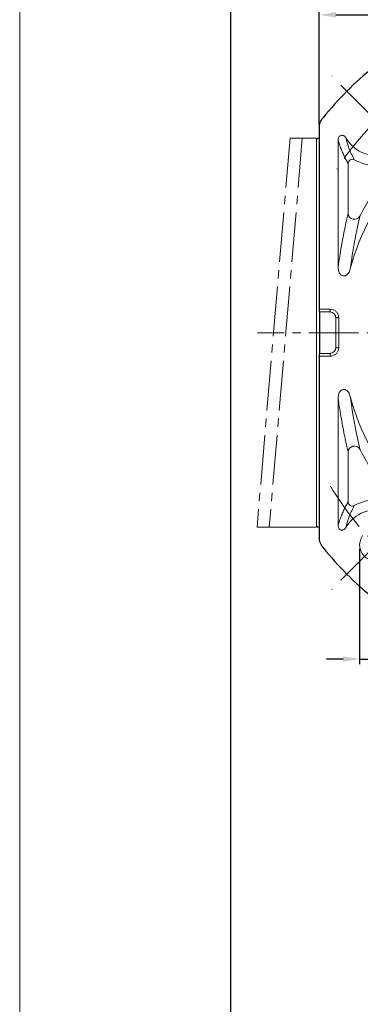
# Model space of a CAD drawing. Header units: millimetres. Extents: x 8988 to 9844, y -574 to 31.
# Tile 2 of 14: x 8988 to 9071, y -338 to -100. Entities that reach past the tile are written whole.
import ezdxf

# ---------------------------------------------------------------- set-up
doc = ezdxf.new("R2010")
doc.units = ezdxf.units.MM
doc.header["$PDSIZE"] = -5
doc.linetypes.add('ACAD_ISO10W100', pattern=[18, 12, -3, 0, -3])
doc.linetypes.add('点画线', pattern=[18, 12, -2, 2, -2])
doc.layers.get('0').update_dxf_attribs({"lineweight": 18})
doc.layers.get('Defpoints').update_dxf_attribs({"lineweight": 18})
for name, color, linetype, lineweight in [('7中心线层', 7, '点画线', 18), ('中心线层', 7, 'ACAD_ISO10W100', 0), ('图框_外框线', 7, 'Continuous', 18), ('尺寸线层', 3, 'Continuous', 18), ('粗实线', 7, 'Continuous', 40)]:
    doc.layers.add(name, color=color, linetype=linetype, lineweight=lineweight)
doc.styles.add('工程字', font='txt')
doc.dimstyles.new('ISO-25', dxfattribs={"dimtxt": 8, "dimasz": 4, "dimexe": 1.25, "dimexo": 1, "dimgap": 1.3, "dimtad": 1, "dimtxsty": '工程字', "dimcen": 2, "dimdle": 8, "dimadec": 0, "dimazin": 0, "dimtfac": 1, "dimtmove": 0, "dimatfit": 3, "dimfxl": 1, "dimarcsym": 0})

# ---------------------------------------------------------------- blocks, each defined once
blk = doc.blocks.new('*D116')
at = {"layer": 'Defpoints', "color": 0, "lineweight": 30}
for p in [(9190.77, -99.02), (9060.77, -126.39), (9190.77, -126.39)]:
    blk.add_point(p, dxfattribs=at)
at = {"layer": '尺寸线层', "color": 0, "lineweight": -2}
for p, q in [((9060.77, -125.39), (9060.77, -97.77)), ((9064.77, -99.02), (9186.77, -99.02)), ((9190.77, -125.39), (9190.77, -97.77))]:
    blk.add_line(p, q, dxfattribs=at)
at = {"layer": '尺寸线层', "color": 0, "lineweight": 30}
for points in [[(9064.77, -98.35), (9064.77, -99.68), (9060.77, -99.02)], [(9186.77, -99.68), (9186.77, -98.35), (9190.77, -99.02)]]:
    blk.add_solid(points, dxfattribs=at)
at = {"layer": '尺寸线层', "color": 0, "insert": (9125.77, -93.72), "char_height": 8, "attachment_point": 5, "style": '工程字'}
blk.add_mtext('130', dxfattribs=at)
blk = doc.blocks.new('*D120')
at = {"layer": 'Defpoints', "color": 0, "lineweight": 30}
for p in [(9070.51, -227.06), (9078.51, -227.06), (9078.51, -254.64)]:
    blk.add_point(p, dxfattribs=at)
at = {"layer": '尺寸线层', "color": 0, "lineweight": -2}
for p, q in [((9070.51, -228.06), (9070.51, -255.89)), ((9078.51, -228.06), (9078.51, -255.89)), ((9066.51, -254.64), (9062.51, -254.64)), ((9070.51, -254.64), (9078.51, -254.64)), ((9082.51, -254.64), (9124.31, -254.64))]:
    blk.add_line(p, q, dxfattribs=at)
at = {"layer": '尺寸线层', "color": 0, "lineweight": 30}
for points in [[(9066.51, -255.3), (9066.51, -253.97), (9070.51, -254.64)], [(9082.51, -253.97), (9082.51, -255.3), (9078.51, -254.64)]]:
    blk.add_solid(points, dxfattribs=at)
at = {"layer": '尺寸线层', "color": 0, "insert": (9105.93, -249.84), "char_height": 7, "attachment_point": 5, "style": '工程字'}
blk.add_mtext('4-M8x20', dxfattribs=at)
blk = doc.blocks.new('*D121')
at = {"layer": 'Defpoints', "color": 0, "lineweight": 30}
for p in [(9191.14, -111.8), (9165.68, -137.26), (9212.47, -152.93), (9055.89, -175.8), (9199.07, -175.8)]:
    blk.add_point(p, dxfattribs=at)
at = {"layer": '尺寸线层', "color": 0, "lineweight": -2}
blk.add_line((9200.07, -175.8), (9216.73, -175.8), dxfattribs=at)
blk.add_arc((9127.15, -175.8), 88.34, 2.5947, 42.4053, dxfattribs=at)
at = {"layer": '尺寸线层', "color": 0, "lineweight": 30}
for points in [[(9192.86, -115.76), (9191.89, -116.68), (9189.61, -113.33)], [(9214.73, -171.81), (9216.06, -171.78), (9215.48, -175.8)]]:
    blk.add_solid(points, dxfattribs=at)
at = {"layer": '尺寸线层', "color": 0, "insert": (9213.66, -139.96), "char_height": 8, "attachment_point": 5, "rotation": 292.5, "style": '工程字'}
blk.add_mtext('45%%d', dxfattribs=at)
blk = doc.blocks.new('*D122')
at = {"layer": 'Defpoints', "color": 0, "lineweight": 30}
for p in [(9055.89, -175.8), (9199.07, -175.8), (9165.68, -214.33), (9203.37, -219.8), (9191.14, -239.79)]:
    blk.add_point(p, dxfattribs=at)
at = {"layer": '尺寸线层', "color": 0, "lineweight": -2}
blk.add_line((9200.07, -175.8), (9216.41, -175.8), dxfattribs=at)
blk.add_arc((9127.15, -175.8), 88.02, 317.604, 357.396, dxfattribs=at)
at = {"layer": '尺寸线层', "color": 0, "lineweight": 30}
for points in [[(9215.74, -179.81), (9214.41, -179.78), (9215.16, -175.8)], [(9191.67, -234.68), (9192.63, -235.6), (9189.38, -238.03)]]:
    blk.add_solid(points, dxfattribs=at)
at = {"layer": '尺寸线层', "color": 0, "insert": (9203.57, -207.45), "char_height": 8, "attachment_point": 5, "rotation": 67.5, "style": '工程字'}
blk.add_mtext('45%%d', dxfattribs=at)

msp = doc.modelspace()

# ---------------------------------------------------------------- linework, layer by layer
at = {"color": 7, "linetype": 'Continuous', "lineweight": 15}
for p, q in [((9053.6971, -128.7958), (9060.0742, -128.7958)), ((9060.0742, -128.7958), (9060.0742, -134.2492)), ((9060.3742, -128.7958), (9060.0742, -129.0958)), ((9060.7742, -128.7958), (9060.3742, -128.7958)), ((9065.3176, -129.2152), (9065.3176, -160.0146)), ((9060.0742, -134.2492), (9060.0742, -136.2233)), ((9067.7391, -146.9824), (9067.7391, -134.8917)), ((9060.0742, -136.2233), (9060.0742, -145.5875)), ((9060.0742, -145.5875), (9060.0742, -146.2176)), ((9060.0742, -146.2176), (9060.0742, -151.7958)), ((9060.0742, -151.7958), (9060.0742, -199.7958)), ((9060.7742, -170.1131), (9063.4191, -170.1131)), ((9060.7872, -170.6385), (9060.7742, -170.1131)), ((9060.8658, -170.7958), (9060.7872, -170.6385)), ((9060.8658, -170.7958), (9063.2618, -170.7958)), ((9060.8658, -180.7958), (9060.8658, -170.7958)), ((9063.2618, -170.7958), (9063.4191, -170.6385)), ((9063.4191, -170.6385), (9063.4191, -170.1131)), ((9064.917, -172.1365), (9064.7597, -172.2938)), ((9064.7597, -179.2979), (9064.7597, -172.2938)), ((9064.917, -172.1365), (9065.4424, -172.1365)), ((9065.4424, -172.1365), (9065.4424, -179.4552)), ((9060.7872, -180.9531), (9060.8658, -180.7958)), ((9060.8658, -180.7958), (9063.2618, -180.7958)), ((9063.4191, -180.9531), (9063.2618, -180.7958)), ((9064.7597, -179.2979), (9064.917, -179.4552)), ((9064.917, -179.4552), (9065.4424, -179.4552)), ((9060.7742, -181.4786), (9060.7872, -180.9531)), ((9063.4191, -181.4786), (9060.7742, -181.4786)), ((9060.7742, -225.2053), (9060.7742, -181.4786)), ((9063.4191, -180.9531), (9063.4191, -181.4786)), ((9065.3176, -222.3765), (9065.3176, -191.5771)), ((9060.0742, -199.7958), (9060.0742, -205.3741)), ((9060.0742, -205.3741), (9060.0742, -206.0042)), ((9060.0742, -206.0042), (9060.0742, -215.3684)), ((9067.7391, -204.6093), (9067.7391, -216.7)), ((9060.0742, -215.3684), (9060.0742, -217.3425)), ((9060.0742, -217.3425), (9060.0742, -222.7958)), ((9045.7238, -222.7958), (9060.0742, -222.7958)), ((9060.0742, -222.4958), (9060.3742, -222.7958)), ((9060.7742, -222.7958), (9060.3742, -222.7958))]:
    msp.add_line(p, q, dxfattribs=at)
for centre, radius, start, end in [((9074.5089, -124.5306), 8.4434, 209.753701, 289.237717), ((9068.7459, -134.9097), 1.007, 61.899151, 178.972317), ((9074.5089, -124.5306), 10.8649, 240.871553, 270.557052), ((9125.7742, -175.7958), 59.5434, 139.227103, 165.015975), ((9125.7742, -175.7958), 61.9649, 143.09187, 152.996404), ((9069.2589, -146.8761), 1.5235, 184.000298, 328.996042), ((9125.7742, -175.7958), 59.5434, 194.984025, 220.772897), ((9069.2589, -204.7156), 1.5235, 31.003958, 175.999702), ((9125.7742, -175.7958), 61.9649, 207.003596, 216.90813), ((9074.5089, -227.0611), 10.8649, 89.442948, 119.128447), ((9074.5089, -227.0611), 8.4434, 70.762283, 150.246299), ((9068.7459, -216.682), 1.007, 181.027683, 298.100849)]:
    msp.add_arc(centre, radius, start, end, dxfattribs=at)
at = {"color": 0}
msp.add_arc((9074.5089, -227.0611), 4, 145, 53.236775, dxfattribs=at)
at = {"color": 7, "linetype": 'Continuous', "lineweight": 15}
for centre, major_axis, end_param in [((9063.2576, -172.2979), (-1.0636, -1.0636), 3.92562129), ((9063.2576, -179.2938), (-1.0636, 1.0636), 3.92562236)]:
    msp.add_ellipse(centre, major_axis=major_axis, ratio=0.99726469, start_param=2.35756402, end_param=end_param, dxfattribs=at)
for points, knots in [([(9065.3176, -129.2152), (9065.3302, -129.0507), (9065.3517, -128.7695), (9065.5481, -128.4315), (9065.7885, -128.2155), (9066.0669, -128.1044), (9066.3551, -128.0959), (9066.6316, -128.1749), (9066.8985, -128.3447), (9067.0768, -128.544), (9067.1575, -128.6842), (9067.1786, -128.7208)], [0, 0, 0, 0, 0.1789182, 0.30584604, 0.41202538, 0.51866358, 0.61463465, 0.71170092, 0.82179923, 0.9534872, 1, 1, 1, 1]), ([(9065.3176, -129.2152), (9065.4748, -129.757), (9065.7882, -130.8362), (9066.2717, -132.0121), (9066.7543, -133.0712), (9067.2449, -134.0324), (9067.5719, -134.6009), (9067.7391, -134.8917)], [0, 0, 0, 0, 0.19903559, 0.39652104, 0.59900117, 0.79487931, 1, 1, 1, 1]), ([(9067.1786, -128.7208), (9067.2873, -129.1366), (9067.5046, -129.968), (9067.8353, -130.9355), (9068.1614, -131.7982), (9068.5031, -132.5814), (9068.852, -133.3197), (9069.0942, -133.7814), (9069.2202, -134.0214)], [0, 0, 0, 0, 0.16531627, 0.33061027, 0.4994869, 0.65875604, 0.82254185, 1, 1, 1, 1]), ([(9067.7391, -146.9824), (9067.5977, -147.5814), (9067.3162, -148.7736), (9066.9007, -150.6898), (9066.491, -152.7282), (9066.0854, -154.933), (9065.6903, -157.3106), (9065.4399, -159.1272), (9065.3176, -160.0146)], [0, 0, 0, 0, 0.1687319, 0.33582234, 0.5011046, 0.66848687, 0.83807818, 1, 1, 1, 1]), ([(9068.2553, -160.4009), (9068.403, -159.3245), (9068.6998, -157.1604), (9069.1552, -154.4673), (9069.6155, -152.0173), (9070.0836, -149.7596), (9070.4021, -148.3703), (9070.5648, -147.6609)], [0, 0, 0, 0, 0.20235586, 0.40684127, 0.60097182, 0.79625331, 1, 1, 1, 1]), ([(9066.055, -161.8968), (9065.956, -161.8073), (9065.6923, -161.5689), (9065.3784, -160.9223), (9065.3407, -160.3599), (9065.3176, -160.0146)], [0, 0, 0, 0, 0.1882552, 0.50157359, 1, 1, 1, 1]), ([(9068.2551, -160.4009), (9068.1389, -160.7414), (9067.9619, -161.2601), (9067.5005, -161.797), (9067.2044, -161.9562), (9067.0775, -162.0244)], [0, 0, 0, 0, 0.52194069, 0.7951327, 1, 1, 1, 1]), ([(9066.055, -161.8968), (9066.2017, -161.9656), (9066.4782, -162.0954), (9066.8434, -162.0869), (9067.0289, -162.0374), (9067.0775, -162.0244)], [0, 0, 0, 0, 0.45455798, 0.85699551, 1, 1, 1, 1]), ([(9063.4191, -170.1131), (9063.6494, -170.1389), (9064.11, -170.1904), (9064.72, -170.5522), (9065.1767, -171.0788), (9065.4068, -171.6413), (9065.4329, -172.0035), (9065.4424, -172.1365)], [0, 0, 0, 0, 0.21847016, 0.43694483, 0.65536217, 0.87343853, 1, 1, 1, 1]), ([(9065.4424, -179.4552), (9065.4173, -179.6823), (9065.3663, -180.1432), (9065.0054, -180.7547), (9064.4758, -181.2134), (9063.9136, -181.443), (9063.5517, -181.469), (9063.4191, -181.4786)], [0, 0, 0, 0, 0.21546731, 0.43727138, 0.65568237, 0.87376265, 1, 1, 1, 1]), ([(9066.055, -189.6949), (9065.956, -189.7844), (9065.6923, -190.0228), (9065.3784, -190.6694), (9065.3407, -191.2318), (9065.3176, -191.5771)], [0, 0, 0, 0, 0.1882552, 0.50157359, 1, 1, 1, 1]), ([(9066.055, -189.6949), (9066.2017, -189.6261), (9066.4782, -189.4963), (9066.8434, -189.5048), (9067.0289, -189.5543), (9067.0775, -189.5673)], [0, 0, 0, 0, 0.45455798, 0.85699551, 1, 1, 1, 1]), ([(9068.2551, -191.1908), (9068.1389, -190.8503), (9067.9619, -190.3316), (9067.5005, -189.7947), (9067.2044, -189.6355), (9067.0775, -189.5673)], [0, 0, 0, 0, 0.52194069, 0.7951327, 1, 1, 1, 1]), ([(9067.7391, -204.6093), (9067.5977, -204.0103), (9067.3162, -202.8181), (9066.9007, -200.9019), (9066.491, -198.8635), (9066.0854, -196.6587), (9065.6903, -194.2811), (9065.4399, -192.4644), (9065.3176, -191.5771)], [0, 0, 0, 0, 0.1687319, 0.33582234, 0.5011046, 0.66848687, 0.83807818, 1, 1, 1, 1]), ([(9068.2553, -191.1908), (9068.403, -192.2672), (9068.6998, -194.4313), (9069.1552, -197.1244), (9069.6155, -199.5743), (9070.0836, -201.832), (9070.4021, -203.2214), (9070.5648, -203.9308)], [0, 0, 0, 0, 0.20235586, 0.40684127, 0.60097182, 0.79625331, 1, 1, 1, 1]), ([(9065.3176, -222.3765), (9065.4748, -221.8347), (9065.7882, -220.7554), (9066.2717, -219.5795), (9066.7543, -218.5205), (9067.2449, -217.5593), (9067.5719, -216.9908), (9067.7391, -216.7)], [0, 0, 0, 0, 0.19903559, 0.39652104, 0.59900117, 0.79487931, 1, 1, 1, 1]), ([(9067.1786, -222.8708), (9067.2873, -222.4551), (9067.5046, -221.6237), (9067.8353, -220.6562), (9068.1614, -219.7935), (9068.5031, -219.0102), (9068.852, -218.2719), (9069.0942, -217.8103), (9069.2202, -217.5702)], [0, 0, 0, 0, 0.16531627, 0.33061027, 0.4994869, 0.65875604, 0.82254185, 1, 1, 1, 1]), ([(9065.3176, -222.3765), (9065.3302, -222.541), (9065.3517, -222.8222), (9065.5481, -223.1602), (9065.7885, -223.3762), (9066.0669, -223.4873), (9066.3551, -223.4958), (9066.6316, -223.4168), (9066.8985, -223.247), (9067.0768, -223.0477), (9067.1575, -222.9074), (9067.1786, -222.8708)], [0, 0, 0, 0, 0.1789182, 0.30584604, 0.41202538, 0.51866358, 0.61463465, 0.71170092, 0.82179923, 0.9534872, 1, 1, 1, 1])]:
    msp.add_open_spline(points, degree=3, knots=knots, dxfattribs=at)
at = {"layer": '7中心线层'}
for p, q in [((9053.6971, -128.7958), (9045.7238, -222.7958)), ((9056.6625, -128.7958), (9048.6892, -222.7958)), ((9196.2674, -175.7958), (9045.8275, -175.7958))]:
    msp.add_line(p, q, dxfattribs=at)
at = {"layer": '中心线层', "color": 0}
for p, q in [((9087.2368, -137.2585), (9061.781, -111.8027)), ((9087.2368, -214.3332), (9061.781, -239.789))]:
    msp.add_line(p, q, dxfattribs=at)
for start, end in [(120.73805, 149.26195), (210.73805, 243.708444)]:
    msp.add_arc((9125.7742, -175.7958), 72.5, start, end, dxfattribs=at)
at = {"layer": '图框_外框线', "color": 3}
msp.add_lwpolyline([(8988.3788, -573.9473), (9844.4339, -573.9473), (9844.4339, 31.406), (8988.3788, 31.406)], close=True, dxfattribs=at)
at = {"layer": '图框_外框线', "color": 3, "lineweight": 25}
msp.add_lwpolyline([(9039.3345, -563.7562), (9834.2428, -563.7562), (9834.2428, 21.2148), (9039.3345, 21.2148)], close=True, dxfattribs=at)
at = {"layer": '粗实线', "linetype": 'Continuous', "lineweight": 30}
for p, q in [((9060.7742, -170.1131), (9060.7742, -126.3864)), ((9060.7872, -170.6385), (9060.7742, -170.1131)), ((9060.8658, -170.7958), (9060.7872, -170.6385)), ((9060.8658, -180.7958), (9060.8658, -170.7958)), ((9060.7872, -180.9531), (9060.8658, -180.7958)), ((9060.7742, -181.4786), (9060.7872, -180.9531)), ((9060.7742, -225.2053), (9060.7742, -181.4786))]:
    msp.add_line(p, q, dxfattribs=at)
for start, end in [(129.006555, 140.993445), (219.006555, 230.993445)]:
    msp.add_arc((9125.7742, -175.7958), 82.5, start, end, dxfattribs=at)
for points, knots in [([(9060.7742, -126.3864), (9060.7867, -126.1534), (9060.8234, -125.4732), (9061.1383, -124.5944), (9061.5337, -124.0509), (9061.6656, -123.8696)], [0, 0, 0, 0, 0.25764962, 0.75230348, 1, 1, 1, 1]), ([(9061.6656, -227.7221), (9061.5257, -227.5285), (9061.1234, -226.9719), (9060.8191, -226.0893), (9060.7853, -225.4237), (9060.7742, -225.2053)], [0, 0, 0, 0, 0.26376545, 0.7584213, 1, 1, 1, 1])]:
    msp.add_open_spline(points, degree=3, knots=knots, dxfattribs=at)

# ---------------------------------------------------------------- dimensions: what is measured, and where the dimension line sits
at = {"layer": '尺寸线层'}
dim = msp.add_linear_dim(base=(9190.7742, -99.0164), p1=(9060.7742, -126.3864), p2=(9190.7742, -126.3864), dimstyle='ISO-25', dxfattribs=at)
dim.commit()
dim.dimension.update_dxf_attribs({"geometry": '*D116', "text_midpoint": (9125.7742, -93.7164)})
for base, line1, line2, picture, middle in [((9212.4727, -152.9327), ((9165.6838, -137.2585), (9191.1396, -111.8027)), ((9055.8939, -175.7958), (9199.0712, -175.7958)), '*D121', (9213.6551, -139.9628)), ((9203.3723, -219.8048), ((9055.8939, -175.7958), (9199.0712, -175.7958)), ((9165.6838, -214.3332), (9191.1396, -239.789)), '*D122', (9203.5679, -207.4506))]:
    dim = msp.add_angular_dim_2l(base=base, line1=line1, line2=line2, dimstyle='ISO-25', dxfattribs=at)
    dim.commit()
    dim.dimension.update_dxf_attribs({"geometry": picture, "text_midpoint": middle})
dim = msp.add_linear_dim(base=(9078.5089, -254.6358), p1=(9070.5089, -227.0611), p2=(9078.5089, -227.0611), angle=180, text='4-M<>x20', dimstyle='ISO-25', override={"dimtxt": 7, "dimtxsty": '工程字'}, dxfattribs=at)
dim.commit()
dim.dimension.update_dxf_attribs({"geometry": '*D120', "text_midpoint": (9105.9256, -254.6358), "dimtype": 160})

doc.saveas('drawing.dxf')
